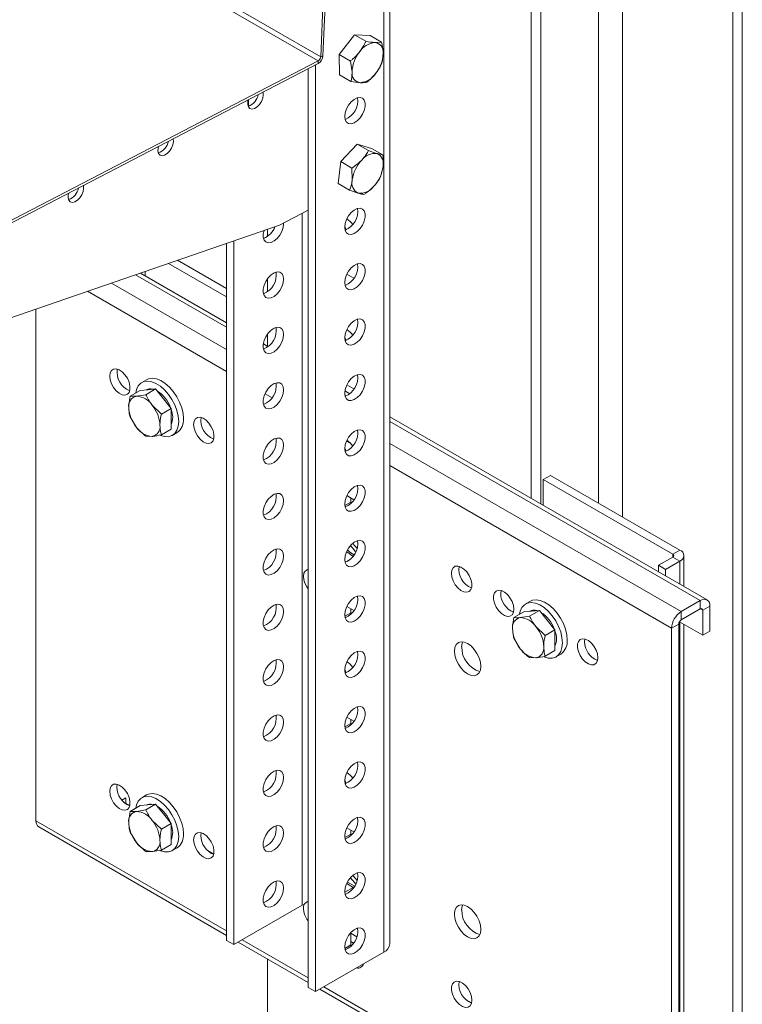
# Model space of a CAD drawing. Header units: millimetres. Extents: x -390 to 668, y -1907 to -77.
# Tile 3 of 8: x -146 to 67, y -1734 to -1443. Entities that reach past the tile are written whole.
import ezdxf

# ---------------------------------------------------------------- set-up
doc = ezdxf.new("R2010")
doc.units = ezdxf.units.MM

msp = doc.modelspace()

# ---------------------------------------------------------------- linework, layer by layer
at = {"color": 7, "linetype": 'Continuous', "lineweight": 15}
for p, q in [((64.1, -1137.45), (64.1, -1872.33)), ((66.93, -1135.81), (66.93, -1870.7)), ((-37.03, -1715.76), (-37.03, -1225.83)), ((-57.35, -1454.11), (-55.2, -1403.25)), ((-56.71, -1453.78), (-54.56, -1402.92)), ((4.7, -1405.8), (4.7, -1584.37)), ((7.53, -1407.43), (7.53, -1586)), ((-51.94, -1453.42), (-47.42, -1447.6)), ((-47.42, -1447.6), (-44.08, -1449.53)), ((-47.42, -1447.6), (-42.75, -1447.83)), ((-42.75, -1447.83), (-39.41, -1449.75)), ((-39.41, -1449.75), (-41.34, -1449.88)), ((-51.79, -1459.46), (-51.94, -1453.42)), ((-51.94, -1453.42), (-48.6, -1455.35)), ((-39.27, -1455.8), (-38.93, -1453.01)), ((-267.3, -1564.73), (-58.12, -1456.07)), ((-267.27, -1563.98), (-58.09, -1455.31)), ((-61.06, -1457.59), (-61.06, -1728.61)), ((-58.94, -1456.49), (-58.94, -1729.84)), ((-48.6, -1455.35), (-48.12, -1458.61)), ((-51.79, -1459.46), (-48.46, -1461.39)), ((-48.46, -1461.39), (-45.71, -1461.74)), ((-78.61, -1466.71), (-78.69, -1468.66)), ((-51.48, -1485), (-46.57, -1479.83)), ((-46.57, -1479.83), (-43.24, -1481.76)), ((-46.57, -1479.83), (-42.37, -1481.14)), ((-42.37, -1481.14), (-39.03, -1483.06)), ((-39.03, -1483.06), (-40.72, -1482.65)), ((-52.18, -1491.48), (-51.48, -1485)), ((-51.48, -1485), (-48.14, -1486.93)), ((-48.14, -1486.93), (-48.08, -1490.4)), ((-39.73, -1489.54), (-38.97, -1486.54)), ((-52.18, -1491.48), (-48.84, -1493.41)), ((-48.84, -1493.41), (-46.33, -1494.3)), ((-69.52, -1503.76), (-61.06, -1499.36)), ((-278.01, -1575.58), (-69.52, -1503.76)), ((-68.31, -1503.35), (-68.31, -1503.13)), ((-49.85, -1505.11), (-50.27, -1504.18)), ((-73.08, -1504.98), (-73.08, -1507.11)), ((-85.1, -1509.12), (-85.1, -1714.74)), ((-82.98, -1508.39), (-82.98, -1715.96)), ((-102.21, -1515.02), (-85.1, -1524.9)), ((-99.56, -1514.1), (-85.1, -1522.45)), ((-85.1, -1532.53), (-110.49, -1517.87)), ((-47.55, -1519.42), (-49.65, -1518.21)), ((-73.08, -1519.63), (-73.08, -1523.44)), ((-141.32, -1528.49), (-141.32, -1679.43)), ((-73.08, -1535.97), (-73.08, -1539.47)), ((-72.85, -1539.6), (-74.26, -1538.78)), ((-49.85, -1537.77), (-50.27, -1536.85)), ((-108.69, -1549.36), (-110.11, -1550.17)), ((-47.55, -1552.08), (-49.65, -1550.87)), ((-110.63, -1552.49), (-113.54, -1554.18)), ((-108.94, -1553.76), (-111.65, -1554.21)), ((-110.63, -1552.49), (-108.33, -1552.29)), ((-106.03, -1552.08), (-108.94, -1553.76)), ((-108.33, -1552.29), (-106.03, -1552.08)), ((-106.03, -1552.08), (-103.73, -1554.94)), ((-48.81, -1553.48), (-50.22, -1552.66)), ((-103.73, -1554.94), (-101.44, -1557.8)), ((-104.35, -1559.48), (-107.06, -1556.86)), ((-101.44, -1557.8), (-104.35, -1559.48)), ((-101.44, -1557.8), (-101.44, -1560.86)), ((-113.54, -1560.3), (-111.65, -1563.4)), ((-101.44, -1560.86), (-101.44, -1563.93)), ((56.55, -1614.3), (-37.03, -1560.28)), ((-101.44, -1563.93), (-104.35, -1565.61)), ((-101.11, -1565.76), (-99.69, -1564.94)), ((-108.94, -1566.02), (-107.06, -1566.05)), ((-49.85, -1570.43), (-50.27, -1569.51)), ((8.24, -1578.78), (10.36, -1577.56)), ((8.24, -1578.78), (8.24, -1586.41)), ((46.42, -1600.82), (8.24, -1578.78)), ((48.54, -1599.6), (10.36, -1577.56)), ((-47.55, -1584.75), (-49.65, -1583.54)), ((-48.51, -1584.19), (-48.51, -1585.42)), ((-48.51, -1585.42), (-48.49, -1585.85)), ((-49.14, -1602.71), (-49.64, -1603)), ((42.18, -1604.09), (46.42, -1601.64)), ((44.3, -1605.31), (48.54, -1602.86)), ((49.71, -1610.35), (49.71, -1601.23)), ((-61.06, -1605.19), (-61.65, -1605.53)), ((42.18, -1604.09), (44.3, -1605.31)), ((42.18, -1606), (42.18, -1604.09)), ((44.3, -1607.23), (44.3, -1605.31)), ((-4.31, -1612.36), (-4.21, -1611.52)), ((4.44, -1614.67), (3.03, -1615.48)), ((54.55, -1614.5), (48.9, -1617.76)), ((-47.55, -1617.41), (-49.65, -1616.2)), ((-48.51, -1616.85), (-48.51, -1618.08)), ((2.51, -1617.81), (4.81, -1617.6)), ((7.11, -1617.4), (4.19, -1619.08)), ((4.81, -1617.6), (7.11, -1617.4)), ((7.11, -1617.4), (9.4, -1620.25)), ((54.55, -1616.95), (48.9, -1620.21)), ((55.26, -1624.71), (55.26, -1617.36)), ((57.38, -1623.48), (57.38, -1616.13)), ((-48.51, -1618.08), (-48.49, -1618.51)), ((2.51, -1617.81), (-0.4, -1619.49)), ((4.19, -1619.08), (1.48, -1619.52)), ((9.4, -1620.25), (11.7, -1623.11)), ((8.79, -1624.79), (6.08, -1622.17)), ((11.7, -1623.11), (8.79, -1624.79)), ((11.7, -1623.11), (11.7, -1626.18)), ((46.07, -1622.66), (46.07, -1787.6)), ((48.19, -1621.44), (48.19, -1786.38)), ((55.26, -1624.71), (48.39, -1620.74)), ((49.71, -1769.3), (49.71, -1621.5)), ((57.38, -1623.48), (55.26, -1624.71)), ((-0.4, -1625.62), (1.48, -1628.71)), ((11.7, -1626.18), (11.7, -1629.24)), ((20.43, -1626.65), (20.54, -1625.8)), ((11.7, -1629.24), (8.79, -1630.92)), ((4.19, -1631.33), (6.08, -1631.37)), ((12.03, -1631.07), (13.44, -1630.26)), ((-49.85, -1635.76), (-50.27, -1634.83)), ((-47.55, -1650.07), (-49.65, -1648.86)), ((-48.51, -1649.52), (-48.51, -1650.74)), ((-48.51, -1650.74), (-48.49, -1651.18)), ((-117.45, -1669.53), (-117.35, -1668.69)), ((-49.85, -1668.42), (-50.27, -1667.49)), ((-115.97, -1673.37), (-114.8, -1672.69)), ((-114.8, -1672.69), (-114.8, -1674.33)), ((-108.69, -1671.84), (-110.11, -1672.65)), ((-113.65, -1674.99), (-115.46, -1673.95)), ((-110.63, -1674.97), (-113.54, -1676.66)), ((-110.63, -1674.97), (-108.33, -1674.77)), ((-106.03, -1674.56), (-108.94, -1676.25)), ((-108.33, -1674.77), (-106.03, -1674.56)), ((-106.03, -1674.56), (-103.73, -1677.42)), ((-108.94, -1676.25), (-111.65, -1676.69)), ((-103.73, -1677.42), (-101.44, -1680.28)), ((-140.49, -1681.26), (-85.1, -1713.24)), ((-104.35, -1681.96), (-107.06, -1679.34)), ((-101.44, -1680.28), (-104.35, -1681.96)), ((-101.44, -1680.28), (-101.44, -1683.35)), ((-47.55, -1682.73), (-49.65, -1681.52)), ((-113.54, -1682.78), (-111.65, -1685.88)), ((-101.44, -1683.35), (-101.44, -1686.41)), ((-92.7, -1683.81), (-92.6, -1682.97)), ((-48.51, -1682.18), (-48.51, -1683.4)), ((-48.51, -1683.4), (-48.49, -1683.84)), ((-101.44, -1686.41), (-104.35, -1688.09)), ((-108.94, -1688.5), (-107.06, -1688.53)), ((-101.11, -1688.24), (-99.69, -1687.43)), ((-88.9, -1689.28), (-90.71, -1688.23)), ((-47.83, -1699.13), (-50.27, -1700.54)), ((-62.83, -1704.33), (-82.98, -1715.96)), ((-61.06, -1703.18), (-61.65, -1703.51)), ((-48.51, -1712.49), (-48.51, -1716.06)), ((-46.68, -1713.65), (-48.51, -1712.6)), ((-46.45, -1711.33), (-46.68, -1711.2)), ((-82.98, -1715.96), (-85.1, -1714.74)), ((-81.68, -1715.21), (-61.06, -1727.11)), ((-47.65, -1715.54), (-48.51, -1715.04)), ((-48.51, -1716.06), (-48.49, -1716.5)), ((-58.94, -1729.84), (-38.79, -1718.21)), ((-73.08, -1720.17), (-73.08, -1861.72)), ((-58.94, -1729.84), (-61.06, -1728.61)), ((-57.64, -1729.09), (46.9, -1789.44)), ((-12.88, -1733.16), (-14.7, -1732.12))]:
    msp.add_line(p, q, dxfattribs=at)
at = {"color": 7, "linetype": 'Continuous', "lineweight": 0}
for p, q in [((-38.79, -1228.28), (-38.79, -1718.21)), ((-146.48, -1404.29), (-58.09, -1455.31)), ((-145.74, -1403.09), (-57.35, -1454.11)), ((24.5, -1585.72), (24.5, -1417.23)), ((31.57, -1421.31), (31.57, -1589.8)), ((-57.35, -1454.11), (-56.71, -1453.78)), ((-58.12, -1456.07), (-58.09, -1455.31)), ((-62.83, -1500.28), (-62.83, -1704.33)), ((-85.1, -1533.88), (-111.96, -1518.38)), ((-109.14, -1518.65), (-109.14, -1517.41)), ((-85.1, -1540.41), (-119.04, -1520.82)), ((-85.1, -1546.94), (-126.13, -1523.26)), ((-74.03, -1540.27), (-74.26, -1540.14)), ((-71.69, -1554.68), (-73.76, -1553.49)), ((-49.99, -1554.15), (-50.22, -1554.02)), ((54.55, -1614.5), (-37.03, -1561.63)), ((-48.73, -1567.94), (-49.72, -1567.37)), ((48.9, -1617.76), (-37.03, -1568.16)), ((46.07, -1622.66), (-37.03, -1574.69)), ((-48.51, -1585.42), (-50.26, -1586.43)), ((-47.87, -1601.44), (-49.7, -1600.1)), ((46.42, -1600.82), (48.54, -1599.6)), ((46.42, -1600.82), (46.42, -1601.64)), ((48.54, -1602.86), (46.42, -1601.64)), ((48.54, -1602.86), (48.54, -1609.68)), ((54.55, -1616.95), (54.55, -1614.5)), ((55.26, -1617.36), (54.55, -1616.95)), ((57.38, -1616.13), (55.26, -1617.36)), ((-48.51, -1618.08), (-50.26, -1619.09)), ((48.9, -1617.76), (48.9, -1620.21)), ((48.19, -1621.44), (46.07, -1622.66)), ((48.54, -1620.83), (48.54, -1768.62)), ((-48.51, -1650.74), (-50.26, -1651.75)), ((-85.1, -1711.88), (-141.32, -1679.43)), ((-48.51, -1683.4), (-50.26, -1684.41)), ((-47.83, -1699.13), (-49.66, -1697.98)), ((-49.44, -1697.51), (-47.31, -1698.78)), ((-61.06, -1725.76), (-80.51, -1714.53)), ((-48.51, -1716.06), (-50.26, -1717.07)), ((46.07, -1787.6), (-56.47, -1728.41))]:
    msp.add_line(p, q, dxfattribs=at)
at = {"color": 7, "linetype": 'Continuous', "lineweight": 15, "flags": 128}
for points in [[(-78.71, -1466.76), (-78.83, -1467.27), (-78.87, -1468.17), (-78.66, -1468.89), (-78.22, -1469.35), (-77.61, -1469.51), (-76.89, -1469.35), (-76.13, -1468.89), (-75.42, -1468.17), (-74.84, -1467.27), (-74.45, -1466.3), (-74.29, -1465.35), (-74.29, -1465.35)], [(-74.29, -1465.35), (-74.37, -1464.54), (-74.38, -1464.51)], [(-50.28, -1471.71), (-50.14, -1470.61), (-49.75, -1469.45), (-49.15, -1468.34), (-48.37, -1467.38), (-47.5, -1466.65), (-46.6, -1466.21), (-45.77, -1466.1), (-45.07, -1466.34), (-44.56, -1466.91), (-44.3, -1467.74), (-44.3, -1468.78), (-44.56, -1469.92), (-45.07, -1471.06), (-45.77, -1472.11), (-46.6, -1472.97), (-47.5, -1473.57), (-48.37, -1473.84), (-49.15, -1473.77), (-49.75, -1473.36), (-50.14, -1472.66), (-50.28, -1471.71)], [(-100.77, -1479.11), (-100.86, -1478.29), (-100.86, -1478.27)], [(-105.19, -1480.52), (-105.31, -1481.03), (-105.35, -1481.93), (-105.14, -1482.64), (-104.7, -1483.11), (-104.09, -1483.27), (-103.37, -1483.11), (-102.61, -1482.64), (-101.91, -1481.92), (-101.32, -1481.03), (-100.93, -1480.06), (-100.77, -1479.11), (-100.77, -1479.11)], [(-127.25, -1492.87), (-127.34, -1492.05), (-127.35, -1492.03)], [(-131.67, -1494.28), (-131.79, -1494.79), (-131.83, -1495.68), (-131.62, -1496.4), (-131.19, -1496.87), (-130.58, -1497.03), (-129.85, -1496.87), (-129.1, -1496.4), (-128.39, -1495.68), (-127.81, -1494.79), (-127.42, -1493.81), (-127.25, -1492.87), (-127.25, -1492.87)], [(-50.28, -1504.37), (-50.14, -1503.27), (-49.75, -1502.12), (-49.15, -1501.01), (-48.37, -1500.04), (-47.5, -1499.31), (-46.6, -1498.87), (-45.77, -1498.77), (-45.07, -1499.01), (-44.56, -1499.57), (-44.3, -1500.41), (-44.3, -1501.44), (-44.56, -1502.58), (-45.07, -1503.73), (-45.77, -1504.78), (-46.6, -1505.64), (-47.5, -1506.23), (-48.37, -1506.5), (-49.15, -1506.43), (-49.75, -1506.03), (-50.14, -1505.32), (-50.28, -1504.37)], [(-74.08, -1505.33), (-74.28, -1506.29), (-74.28, -1507.32), (-74.02, -1508.16), (-73.52, -1508.72), (-72.82, -1508.96), (-71.98, -1508.86), (-71.09, -1508.42), (-70.22, -1507.69), (-69.44, -1506.72), (-68.83, -1505.61), (-68.44, -1504.45), (-68.31, -1503.35), (-68.31, -1503.35)], [(-50.28, -1520.7), (-50.14, -1519.6), (-49.75, -1518.45), (-49.15, -1517.34), (-48.37, -1516.37), (-47.5, -1515.64), (-46.6, -1515.2), (-45.77, -1515.1), (-45.07, -1515.34), (-44.56, -1515.9), (-44.3, -1516.74), (-44.3, -1517.77), (-44.56, -1518.91), (-45.07, -1520.06), (-45.77, -1521.11), (-46.6, -1521.97), (-47.5, -1522.56), (-48.37, -1522.83), (-49.15, -1522.76), (-49.75, -1522.36), (-50.14, -1521.65), (-50.28, -1520.7)], [(-68.31, -1519.69), (-68.44, -1518.74), (-68.83, -1518.03), (-69.44, -1517.63), (-70.22, -1517.56), (-71.09, -1517.83), (-71.98, -1518.42), (-72.82, -1519.28), (-73.52, -1520.33), (-74.02, -1521.48), (-74.28, -1522.62), (-74.28, -1523.65), (-74.02, -1524.49), (-73.52, -1525.05), (-72.82, -1525.29), (-71.98, -1525.19), (-71.09, -1524.75), (-70.22, -1524.02), (-69.44, -1523.05), (-68.83, -1521.94), (-68.44, -1520.79), (-68.31, -1519.69)], [(-50.28, -1537.03), (-50.14, -1535.93), (-49.75, -1534.78), (-49.15, -1533.67), (-48.37, -1532.7), (-47.5, -1531.97), (-46.6, -1531.53), (-45.77, -1531.43), (-45.07, -1531.67), (-44.56, -1532.23), (-44.3, -1533.07), (-44.3, -1534.1), (-44.56, -1535.24), (-45.07, -1536.39), (-45.77, -1537.44), (-46.6, -1538.3), (-47.5, -1538.89), (-48.37, -1539.16), (-49.15, -1539.09), (-49.75, -1538.69), (-50.14, -1537.98), (-50.28, -1537.03)], [(-68.31, -1536.02), (-68.44, -1535.07), (-68.83, -1534.36), (-69.44, -1533.96), (-70.22, -1533.89), (-71.09, -1534.16), (-71.98, -1534.75), (-72.82, -1535.61), (-73.52, -1536.66), (-74.02, -1537.81), (-74.28, -1538.95), (-74.28, -1539.98), (-74.02, -1540.82), (-73.52, -1541.38), (-72.82, -1541.62), (-71.98, -1541.52), (-71.09, -1541.08), (-70.22, -1540.35), (-69.44, -1539.38), (-68.83, -1538.27), (-68.44, -1537.12), (-68.31, -1536.02)], [(-119.57, -1548.27), (-119.44, -1547.33), (-119.05, -1546.62), (-118.44, -1546.21), (-117.67, -1546.14), (-116.79, -1546.42), (-115.9, -1547.01), (-115.07, -1547.87), (-114.36, -1548.92), (-113.86, -1550.06), (-113.6, -1551.2), (-113.6, -1552.24), (-113.86, -1553.07), (-114.36, -1553.64), (-115.07, -1553.88), (-115.9, -1553.78), (-116.79, -1553.34), (-117.67, -1552.6), (-118.44, -1551.64), (-119.05, -1550.53), (-119.44, -1549.37), (-119.57, -1548.27)], [(-50.28, -1553.37), (-50.14, -1552.27), (-49.75, -1551.11), (-49.15, -1550), (-48.37, -1549.03), (-47.5, -1548.3), (-46.6, -1547.86), (-45.77, -1547.76), (-45.07, -1548), (-44.56, -1548.56), (-44.3, -1549.4), (-44.3, -1550.43), (-44.56, -1551.57), (-45.07, -1552.72), (-45.77, -1553.77), (-46.6, -1554.63), (-47.5, -1555.22), (-48.37, -1555.49), (-49.15, -1555.43), (-49.75, -1555.02), (-50.14, -1554.31), (-50.28, -1553.37)], [(-99.24, -1561.64), (-99.37, -1560.09), (-99.76, -1558.44), (-100.38, -1556.78), (-101.22, -1555.17), (-102.24, -1553.67), (-103.4, -1552.35), (-104.64, -1551.26), (-105.93, -1550.44), (-107.2, -1549.93), (-108.41, -1549.75), (-109.5, -1549.91), (-110.44, -1550.39), (-111.17, -1551.19), (-111.68, -1552.26), (-111.9, -1553.23)], [(-97.83, -1560.82), (-97.96, -1559.27), (-98.35, -1557.63), (-98.97, -1555.97), (-99.81, -1554.35), (-100.83, -1552.86), (-101.98, -1551.53), (-103.23, -1550.44), (-104.52, -1549.62), (-105.79, -1549.11), (-107, -1548.93), (-108.09, -1549.09), (-108.69, -1549.36)], [(-68.31, -1552.35), (-68.44, -1551.4), (-68.83, -1550.69), (-69.44, -1550.29), (-70.22, -1550.22), (-71.09, -1550.49), (-71.98, -1551.09), (-72.82, -1551.94), (-73.52, -1552.99), (-74.02, -1554.14), (-74.28, -1555.28), (-74.28, -1556.31), (-74.02, -1557.15), (-73.52, -1557.71), (-72.82, -1557.96), (-71.98, -1557.85), (-71.09, -1557.41), (-70.22, -1556.68), (-69.44, -1555.71), (-68.83, -1554.6), (-68.44, -1553.45), (-68.31, -1552.35)], [(-104.62, -1565.79), (-103.4, -1566.13), (-102.24, -1566.15), (-101.22, -1565.82), (-100.38, -1565.18), (-99.76, -1564.24), (-99.37, -1563.04), (-99.24, -1561.64)], [(-94.82, -1562.56), (-94.69, -1561.61), (-94.3, -1560.91), (-93.69, -1560.5), (-92.92, -1560.43), (-92.04, -1560.7), (-91.15, -1561.3), (-90.32, -1562.16), (-89.62, -1563.2), (-89.11, -1564.35), (-88.85, -1565.49), (-88.85, -1566.53), (-89.11, -1567.36), (-89.62, -1567.93), (-90.32, -1568.17), (-91.15, -1568.06), (-92.04, -1567.62), (-92.92, -1566.89), (-93.69, -1565.92), (-94.3, -1564.81), (-94.69, -1563.66), (-94.82, -1562.56)], [(-50.28, -1569.7), (-50.14, -1568.6), (-49.75, -1567.44), (-49.15, -1566.33), (-48.37, -1565.36), (-47.5, -1564.63), (-46.6, -1564.19), (-45.77, -1564.09), (-45.07, -1564.33), (-44.56, -1564.89), (-44.3, -1565.73), (-44.3, -1566.76), (-44.56, -1567.9), (-45.07, -1569.05), (-45.77, -1570.1), (-46.6, -1570.96), (-47.5, -1571.55), (-48.37, -1571.83), (-49.15, -1571.76), (-49.75, -1571.35), (-50.14, -1570.64), (-50.28, -1569.7)], [(-68.31, -1568.68), (-68.44, -1567.73), (-68.83, -1567.02), (-69.44, -1566.62), (-70.22, -1566.55), (-71.09, -1566.82), (-71.98, -1567.42), (-72.82, -1568.28), (-73.52, -1569.32), (-74.02, -1570.47), (-74.28, -1571.61), (-74.28, -1572.65), (-74.02, -1573.48), (-73.52, -1574.05), (-72.82, -1574.29), (-71.98, -1574.18), (-71.09, -1573.74), (-70.22, -1573.01), (-69.44, -1572.04), (-68.83, -1570.93), (-68.44, -1569.78), (-68.31, -1568.68)], [(-50.28, -1586.03), (-50.14, -1584.93), (-49.75, -1583.77), (-49.15, -1582.66), (-48.37, -1581.7), (-47.5, -1580.96), (-46.6, -1580.52), (-45.77, -1580.42), (-45.07, -1580.66), (-44.56, -1581.22), (-44.3, -1582.06), (-44.3, -1583.09), (-44.56, -1584.23), (-45.07, -1585.38), (-45.77, -1586.43), (-46.6, -1587.29), (-47.5, -1587.88), (-48.37, -1588.16), (-49.15, -1588.09), (-49.75, -1587.68), (-50.14, -1586.97), (-50.28, -1586.03)], [(-68.31, -1585.01), (-68.44, -1584.06), (-68.83, -1583.36), (-69.44, -1582.95), (-70.22, -1582.88), (-71.09, -1583.15), (-71.98, -1583.75), (-72.82, -1584.61), (-73.52, -1585.66), (-74.02, -1586.8), (-74.28, -1587.94), (-74.28, -1588.98), (-74.02, -1589.81), (-73.52, -1590.38), (-72.82, -1590.62), (-71.98, -1590.51), (-71.09, -1590.07), (-70.22, -1589.34), (-69.44, -1588.38), (-68.83, -1587.27), (-68.44, -1586.11), (-68.31, -1585.01)], [(-50.28, -1602.36), (-50.14, -1601.26), (-49.75, -1600.1), (-49.15, -1598.99), (-48.37, -1598.03), (-47.5, -1597.29), (-46.6, -1596.85), (-45.77, -1596.75), (-45.07, -1596.99), (-44.56, -1597.55), (-44.3, -1598.39), (-44.3, -1599.42), (-44.56, -1600.57), (-45.07, -1601.71), (-45.77, -1602.76), (-46.6, -1603.62), (-47.5, -1604.21), (-48.37, -1604.49), (-49.15, -1604.42), (-49.75, -1604.01), (-50.14, -1603.3), (-50.28, -1602.36)], [(-68.31, -1601.34), (-68.44, -1600.39), (-68.83, -1599.69), (-69.44, -1599.28), (-70.22, -1599.21), (-71.09, -1599.48), (-71.98, -1600.08), (-72.82, -1600.94), (-73.52, -1601.99), (-74.02, -1603.13), (-74.28, -1604.27), (-74.28, -1605.31), (-74.02, -1606.14), (-73.52, -1606.71), (-72.82, -1606.95), (-71.98, -1606.84), (-71.09, -1606.41), (-70.22, -1605.67), (-69.44, -1604.71), (-68.83, -1603.6), (-68.44, -1602.44), (-68.31, -1601.34)], [(-62.36, -1608.35), (-62.47, -1607.32), (-62.34, -1606.44), (-61.96, -1605.78), (-61.38, -1605.41), (-61.06, -1605.35)], [(-18.81, -1606.44), (-18.68, -1607.54), (-18.29, -1608.7), (-17.68, -1609.81), (-16.9, -1610.77), (-16.03, -1611.51), (-15.14, -1611.94), (-14.3, -1612.05), (-13.6, -1611.81), (-13.1, -1611.24), (-12.83, -1610.41), (-12.83, -1609.37), (-13.1, -1608.23), (-13.6, -1607.09), (-14.3, -1606.04), (-15.14, -1605.18), (-16.03, -1604.59), (-16.9, -1604.31), (-17.68, -1604.38), (-18.29, -1604.79), (-18.68, -1605.49), (-18.81, -1606.44)], [(-0.43, -1617.05), (-0.56, -1615.95), (-0.95, -1614.8), (-1.56, -1613.69), (-2.33, -1612.72), (-3.21, -1611.99), (-4.1, -1611.55), (-4.93, -1611.45), (-5.63, -1611.69), (-6.14, -1612.25), (-6.4, -1613.09), (-6.4, -1614.12), (-6.14, -1615.26), (-5.63, -1616.41), (-4.93, -1617.46), (-4.1, -1618.32), (-3.21, -1618.91), (-2.33, -1619.18), (-1.56, -1619.11), (-0.95, -1618.71), (-0.56, -1618), (-0.43, -1617.05)], [(-50.28, -1618.69), (-50.14, -1617.59), (-49.75, -1616.43), (-49.15, -1615.32), (-48.37, -1614.36), (-47.5, -1613.62), (-46.6, -1613.18), (-45.77, -1613.08), (-45.07, -1613.32), (-44.56, -1613.88), (-44.3, -1614.72), (-44.3, -1615.76), (-44.56, -1616.9), (-45.07, -1618.04), (-45.77, -1619.09), (-46.6, -1619.95), (-47.5, -1620.54), (-48.37, -1620.82), (-49.15, -1620.75), (-49.75, -1620.34), (-50.14, -1619.63), (-50.28, -1618.69)], [(15.31, -1626.14), (15.18, -1624.58), (14.79, -1622.94), (14.17, -1621.28), (13.33, -1619.67), (12.31, -1618.17), (11.15, -1616.85), (9.91, -1615.75), (8.62, -1614.94), (7.35, -1614.43), (6.14, -1614.25), (5.05, -1614.4), (4.44, -1614.67)], [(-68.31, -1617.67), (-68.44, -1616.72), (-68.83, -1616.02), (-69.44, -1615.61), (-70.22, -1615.54), (-71.09, -1615.82), (-71.98, -1616.41), (-72.82, -1617.27), (-73.52, -1618.32), (-74.02, -1619.46), (-74.28, -1620.6), (-74.28, -1621.64), (-74.02, -1622.47), (-73.52, -1623.04), (-72.82, -1623.28), (-71.98, -1623.17), (-71.09, -1622.74), (-70.22, -1622), (-69.44, -1621.04), (-68.83, -1619.93), (-68.44, -1618.77), (-68.31, -1617.67)], [(13.89, -1626.95), (13.76, -1625.4), (13.38, -1623.76), (12.75, -1622.1), (11.91, -1620.48), (10.9, -1618.99), (9.74, -1617.66), (8.49, -1616.57), (7.21, -1615.75), (5.93, -1615.24), (4.73, -1615.06), (3.63, -1615.22), (2.7, -1615.7), (1.97, -1616.5), (1.46, -1617.57), (1.24, -1618.54)], [(24.32, -1631.34), (24.19, -1630.24), (23.8, -1629.08), (23.19, -1627.97), (22.42, -1627.01), (21.54, -1626.28), (20.65, -1625.84), (19.82, -1625.73), (19.11, -1625.97), (18.61, -1626.54), (18.35, -1627.37), (18.35, -1628.41), (18.61, -1629.55), (19.11, -1630.69), (19.82, -1631.74), (20.65, -1632.6), (21.54, -1633.2), (22.42, -1633.47), (23.19, -1633.4), (23.8, -1632.99), (24.19, -1632.29), (24.32, -1631.34)], [(-10.15, -1633.9), (-10.28, -1632.66), (-10.67, -1631.35), (-11.29, -1630.06), (-12.09, -1628.88), (-13.03, -1627.89), (-14.04, -1627.16), (-15.04, -1626.73), (-15.98, -1626.64), (-16.79, -1626.89), (-17.41, -1627.46), (-17.79, -1628.32), (-17.93, -1629.41), (-17.79, -1630.64), (-17.41, -1631.95), (-16.79, -1633.24), (-15.98, -1634.42), (-15.04, -1635.41), (-14.04, -1636.14), (-13.03, -1636.57), (-12.09, -1636.66), (-11.29, -1636.41), (-10.67, -1635.84), (-10.28, -1634.98), (-10.15, -1633.9)], [(-15.51, -1626.64), (-15.67, -1627.1), (-15.81, -1628.18)], [(8.51, -1631.11), (9.74, -1631.45), (10.9, -1631.46), (11.91, -1631.14), (12.75, -1630.49), (13.38, -1629.55), (13.76, -1628.36), (13.89, -1626.95)], [(-68.31, -1634), (-68.44, -1633.06), (-68.83, -1632.35), (-69.44, -1631.94), (-70.22, -1631.87), (-71.09, -1632.15), (-71.98, -1632.74), (-72.82, -1633.6), (-73.52, -1634.65), (-74.02, -1635.79), (-74.28, -1636.93), (-74.28, -1637.97), (-74.02, -1638.81), (-73.52, -1639.37), (-72.82, -1639.61), (-71.98, -1639.51), (-71.09, -1639.07), (-70.22, -1638.33), (-69.44, -1637.37), (-68.83, -1636.26), (-68.44, -1635.1), (-68.31, -1634)], [(-50.28, -1635.02), (-50.14, -1633.92), (-49.75, -1632.76), (-49.15, -1631.65), (-48.37, -1630.69), (-47.5, -1629.95), (-46.6, -1629.52), (-45.77, -1629.41), (-45.07, -1629.65), (-44.56, -1630.22), (-44.3, -1631.05), (-44.3, -1632.09), (-44.56, -1633.23), (-45.07, -1634.37), (-45.77, -1635.42), (-46.6, -1636.28), (-47.5, -1636.87), (-48.37, -1637.15), (-49.15, -1637.08), (-49.75, -1636.67), (-50.14, -1635.97), (-50.28, -1635.02)], [(-50.28, -1651.35), (-50.14, -1650.25), (-49.75, -1649.09), (-49.15, -1647.98), (-48.37, -1647.02), (-47.5, -1646.28), (-46.6, -1645.85), (-45.77, -1645.74), (-45.07, -1645.98), (-44.56, -1646.55), (-44.3, -1647.38), (-44.3, -1648.42), (-44.56, -1649.56), (-45.07, -1650.7), (-45.77, -1651.75), (-46.6, -1652.61), (-47.5, -1653.21), (-48.37, -1653.48), (-49.15, -1653.41), (-49.75, -1653), (-50.14, -1652.3), (-50.28, -1651.35)], [(-68.31, -1650.33), (-68.44, -1649.39), (-68.83, -1648.68), (-69.44, -1648.27), (-70.22, -1648.2), (-71.09, -1648.48), (-71.98, -1649.07), (-72.82, -1649.93), (-73.52, -1650.98), (-74.02, -1652.12), (-74.28, -1653.27), (-74.28, -1654.3), (-74.02, -1655.14), (-73.52, -1655.7), (-72.82, -1655.94), (-71.98, -1655.84), (-71.09, -1655.4), (-70.22, -1654.66), (-69.44, -1653.7), (-68.83, -1652.59), (-68.44, -1651.43), (-68.31, -1650.33)], [(-50.28, -1667.68), (-50.14, -1666.58), (-49.75, -1665.42), (-49.15, -1664.31), (-48.37, -1663.35), (-47.5, -1662.62), (-46.6, -1662.18), (-45.77, -1662.07), (-45.07, -1662.31), (-44.56, -1662.88), (-44.3, -1663.71), (-44.3, -1664.75), (-44.56, -1665.89), (-45.07, -1667.03), (-45.77, -1668.08), (-46.6, -1668.94), (-47.5, -1669.54), (-48.37, -1669.81), (-49.15, -1669.74), (-49.75, -1669.33), (-50.14, -1668.63), (-50.28, -1667.68)], [(-68.31, -1666.66), (-68.44, -1665.72), (-68.83, -1665.01), (-69.44, -1664.6), (-70.22, -1664.53), (-71.09, -1664.81), (-71.98, -1665.4), (-72.82, -1666.26), (-73.52, -1667.31), (-74.02, -1668.46), (-74.28, -1669.6), (-74.28, -1670.63), (-74.02, -1671.47), (-73.52, -1672.03), (-72.82, -1672.27), (-71.98, -1672.17), (-71.09, -1671.73), (-70.22, -1670.99), (-69.44, -1670.03), (-68.83, -1668.92), (-68.44, -1667.76), (-68.31, -1666.66)], [(-119.57, -1670.75), (-119.44, -1671.85), (-119.05, -1673.01), (-118.44, -1674.12), (-117.67, -1675.08), (-116.79, -1675.82), (-115.9, -1676.26), (-115.07, -1676.36), (-114.36, -1676.12), (-113.86, -1675.56), (-113.6, -1674.72), (-113.6, -1673.69), (-113.86, -1672.54), (-114.36, -1671.4), (-115.07, -1670.35), (-115.9, -1669.49), (-116.79, -1668.9), (-117.67, -1668.62), (-118.44, -1668.69), (-119.05, -1669.1), (-119.44, -1669.81), (-119.57, -1670.75)], [(-99.24, -1684.12), (-99.37, -1682.57), (-99.76, -1680.93), (-100.38, -1679.26), (-101.22, -1677.65), (-102.24, -1676.15), (-103.4, -1674.83), (-104.64, -1673.74), (-105.93, -1672.92), (-107.2, -1672.41), (-108.41, -1672.23), (-109.5, -1672.39), (-110.44, -1672.87), (-111.17, -1673.67), (-111.68, -1674.74), (-111.9, -1675.71)], [(-97.83, -1683.3), (-97.96, -1681.75), (-98.35, -1680.11), (-98.97, -1678.45), (-99.81, -1676.84), (-100.83, -1675.34), (-101.98, -1674.02), (-103.23, -1672.92), (-104.52, -1672.11), (-105.79, -1671.6), (-107, -1671.42), (-108.09, -1671.57), (-108.69, -1671.84)], [(-50.28, -1684.01), (-50.14, -1682.91), (-49.75, -1681.76), (-49.15, -1680.65), (-48.37, -1679.68), (-47.5, -1678.95), (-46.6, -1678.51), (-45.77, -1678.4), (-45.07, -1678.64), (-44.56, -1679.21), (-44.3, -1680.04), (-44.3, -1681.08), (-44.56, -1682.22), (-45.07, -1683.37), (-45.77, -1684.41), (-46.6, -1685.27), (-47.5, -1685.87), (-48.37, -1686.14), (-49.15, -1686.07), (-49.75, -1685.67), (-50.14, -1684.96), (-50.28, -1684.01)], [(-141.32, -1679.43), (-141.26, -1680.04), (-141.1, -1680.56), (-140.84, -1680.97), (-140.49, -1681.26), (-140.49, -1681.26)], [(-68.31, -1682.99), (-68.44, -1682.05), (-68.83, -1681.34), (-69.44, -1680.93), (-70.22, -1680.86), (-71.09, -1681.14), (-71.98, -1681.73), (-72.82, -1682.59), (-73.52, -1683.64), (-74.02, -1684.79), (-74.28, -1685.93), (-74.28, -1686.96), (-74.02, -1687.8), (-73.52, -1688.36), (-72.82, -1688.6), (-71.98, -1688.5), (-71.09, -1688.06), (-70.22, -1687.33), (-69.44, -1686.36), (-68.83, -1685.25), (-68.44, -1684.09), (-68.31, -1682.99)], [(-104.62, -1688.28), (-103.4, -1688.61), (-102.24, -1688.63), (-101.22, -1688.3), (-100.38, -1687.66), (-99.76, -1686.72), (-99.37, -1685.53), (-99.24, -1684.12)], [(-94.82, -1685.04), (-94.69, -1686.14), (-94.3, -1687.3), (-93.69, -1688.41), (-92.92, -1689.37), (-92.04, -1690.11), (-91.15, -1690.54), (-90.32, -1690.65), (-89.62, -1690.41), (-89.11, -1689.84), (-88.85, -1689.01), (-88.85, -1687.97), (-89.11, -1686.83), (-89.62, -1685.69), (-90.32, -1684.64), (-91.15, -1683.78), (-92.04, -1683.18), (-92.92, -1682.91), (-93.69, -1682.98), (-94.3, -1683.39), (-94.69, -1684.09), (-94.82, -1685.04)], [(-50.28, -1700.34), (-50.14, -1699.24), (-49.75, -1698.09), (-49.15, -1696.98), (-48.37, -1696.01), (-47.5, -1695.28), (-46.6, -1694.84), (-45.77, -1694.73), (-45.07, -1694.98), (-44.56, -1695.54), (-44.3, -1696.37), (-44.3, -1697.41), (-44.56, -1698.55), (-45.07, -1699.7), (-45.77, -1700.75), (-46.6, -1701.6), (-47.5, -1702.2), (-48.37, -1702.47), (-49.15, -1702.4), (-49.75, -1702), (-50.14, -1701.29), (-50.28, -1700.34)], [(-68.31, -1699.32), (-68.44, -1698.38), (-68.83, -1697.67), (-69.44, -1697.26), (-70.22, -1697.2), (-71.09, -1697.47), (-71.98, -1698.06), (-72.82, -1698.92), (-73.52, -1699.97), (-74.02, -1701.12), (-74.28, -1702.26), (-74.28, -1703.29), (-74.02, -1704.13), (-73.52, -1704.69), (-72.82, -1704.93), (-71.98, -1704.83), (-71.09, -1704.39), (-70.22, -1703.66), (-69.44, -1702.69), (-68.83, -1701.58), (-68.44, -1700.42), (-68.31, -1699.32)], [(-62.16, -1704.04), (-62.37, -1704.11), (-62.83, -1704.33)], [(-62.27, -1706.67), (-62.46, -1705.62), (-62.41, -1704.68), (-62.1, -1703.94), (-61.58, -1703.48), (-61.06, -1703.33)], [(-10.15, -1711.47), (-10.28, -1710.23), (-10.67, -1708.92), (-11.29, -1707.63), (-12.09, -1706.46), (-13.03, -1705.47), (-14.04, -1704.73), (-15.04, -1704.3), (-15.98, -1704.21), (-16.79, -1704.46), (-17.41, -1705.03), (-17.79, -1705.89), (-17.93, -1706.98), (-17.79, -1708.22), (-17.41, -1709.52), (-16.79, -1710.81), (-15.98, -1711.99), (-15.04, -1712.98), (-14.04, -1713.71), (-13.03, -1714.14), (-12.09, -1714.23), (-11.29, -1713.99), (-10.67, -1713.41), (-10.28, -1712.55), (-10.15, -1711.47)], [(-15.51, -1704.21), (-15.67, -1704.67), (-15.81, -1705.75)], [(-50.28, -1716.67), (-50.14, -1715.57), (-49.75, -1714.42), (-49.15, -1713.31), (-48.37, -1712.34), (-47.5, -1711.61), (-46.6, -1711.17), (-45.77, -1711.07), (-45.07, -1711.31), (-44.56, -1711.87), (-44.3, -1712.71), (-44.3, -1713.74), (-44.56, -1714.88), (-45.07, -1716.03), (-45.77, -1717.08), (-46.6, -1717.94), (-47.5, -1718.53), (-48.37, -1718.8), (-49.15, -1718.73), (-49.75, -1718.33), (-50.14, -1717.62), (-50.28, -1716.67)], [(-12.8, -1732.39), (-12.93, -1731.29), (-13.32, -1730.13), (-13.93, -1729.02), (-14.71, -1728.06), (-15.58, -1727.33), (-16.47, -1726.89), (-17.31, -1726.78), (-18.01, -1727.02), (-18.51, -1727.59), (-18.78, -1728.42), (-18.78, -1729.46), (-18.51, -1730.6), (-18.01, -1731.75), (-17.31, -1732.79), (-16.47, -1733.65), (-15.58, -1734.25), (-14.71, -1734.52), (-13.93, -1734.45), (-13.32, -1734.04), (-12.93, -1733.34), (-12.8, -1732.39)]]:
    msp.add_lwpolyline(points, dxfattribs=at)
at = {"color": 7, "linetype": 'Continuous', "lineweight": 0, "flags": 128}
msp.add_lwpolyline([(-47.03, -1600.19), (-47.99, -1598.98), (-48.63, -1598.31)], dxfattribs=at)
at = {"color": 7, "linetype": 'Continuous', "lineweight": 15}
for centre, radius, start, end in [((-40.75, -1456.01), 6.16, 95.4632, 147.2164), ((-41.69, -1452.64), 2.78, 352.3387, 82.719), ((-59.62, -1453.57), 2.91, 300.9025, 355.786), ((-58.88, -1454), 1.53, 300.9019, 355.7856), ((-38.29, -1458.86), 9.83, 140.9922, 178.5049), ((-48.76, -1452.75), 9.83, 320.9921, 358.505), ((-45.36, -1458.98), 2.78, 172.3394, 262.718), ((-46.3, -1455.6), 6.16, 275.4641, 327.216), ((-80.18, -1464.46), 4.45, 288.6957, 349.7434), ((-52.33, -1467.06), 5.91, 291.4242, 8.5812), ((-106.66, -1478.22), 4.45, 288.6955, 349.7437), ((-41.35, -1487.5), 4.89, 82.6057, 143.3673), ((-42.19, -1485.65), 3.34, 344.5512, 63.9918), ((-37.68, -1491.82), 10.5, 136.3863, 172.2472), ((-49.37, -1485.12), 10.5, 316.386, 352.2473), ((-133.14, -1491.97), 4.45, 288.6961, 349.7434), ((-44.86, -1491.29), 3.34, 164.5519, 243.9909), ((-45.7, -1489.44), 4.89, 262.6059, 323.3676), ((-52.33, -1499.72), 5.91, 291.4242, 8.5812), ((-76.22, -1502.39), 5.65, 290.8212, 341.038), ((-52.72, -1506.72), 5.73, 33.0753, 57.5309), ((-52.33, -1516.05), 5.91, 291.4244, 8.581), ((-76.37, -1518.5), 5.91, 291.4246, 8.5808), ((-52.33, -1532.38), 5.91, 291.4246, 8.5808), ((-76.37, -1534.83), 5.91, 291.4242, 8.5812), ((-52.72, -1539.38), 5.73, 33.0753, 57.5309), ((-111.52, -1547.09), 5.9, 171.3452, 248.6494), ((-52.33, -1548.71), 5.91, 291.4242, 8.5812), ((-76.37, -1551.16), 5.91, 291.4246, 8.5808), ((-107.61, -1554.71), 2.68, 72.5039, 117.8108), ((-110.89, -1560.97), 9.86, 20.5357, 57.0535), ((-111.13, -1557.02), 2.86, 100.5464, 189.2518), ((-112.01, -1560.13), 5.93, 33.434, 86.5714), ((-103.99, -1557.02), 9.98, 182.639, 219.7722), ((-114.73, -1563.24), 9.98, 2.6394, 39.7722), ((-106.88, -1560.37), 5.88, 337.7531, 22.2469), ((-102.31, -1561.28), 4.5, 305.5142, 5.7985), ((-86.77, -1561.38), 5.9, 171.3452, 248.6494), ((-106.7, -1560.13), 5.93, 213.4339, 266.5714), ((-107.58, -1563.24), 2.86, 280.5464, 9.2524), ((-52.33, -1565.04), 5.91, 291.4246, 8.5808), ((-76.37, -1567.49), 5.91, 291.4242, 8.5812), ((-52.72, -1572.04), 5.73, 33.0762, 57.53), ((-52.34, -1581.36), 5.92, 291.4687, 8.2152), ((-76.37, -1583.82), 5.91, 291.4241, 8.5813), ((-52.33, -1597.7), 5.91, 291.4241, 8.5813), ((-76.37, -1600.15), 5.91, 291.4241, 8.5813), ((47.92, -1601.23), 1.75, 290.7834, 69.2166), ((46.27, -1601.23), 0.437, 290.784, 69.216), ((-10.76, -1605.26), 5.9, 171.3452, 248.6494), ((-55.86, -1606.82), 6.68, 193.2866, 218.8582), ((-52.34, -1614.03), 5.92, 291.4685, 8.215), ((1.76, -1612.27), 6.07, 180.835, 247.8911), ((55.66, -1615.85), 1.75, 350.7855, 129.2036), ((-76.37, -1616.48), 5.91, 291.4247, 8.5807), ((5.53, -1620.02), 2.68, 72.5037, 117.8112), ((54.83, -1617.29), 0.437, 350.7876, 129.2031), ((2.01, -1622.33), 2.86, 100.5465, 189.2515), ((1.13, -1625.44), 5.93, 33.434, 86.5714), ((2.28, -1626.26), 9.82, 20.4908, 57.6536), ((52.21, -1622.94), 6.15, 122.6053, 177.3948), ((49.72, -1621.51), 1.54, 122.6056, 177.3939), ((9.15, -1622.33), 9.98, 182.6391, 219.7722), ((-1.59, -1628.56), 9.98, 2.6395, 39.7721), ((6.26, -1625.69), 5.88, 337.7536, 22.2464), ((10.83, -1626.59), 4.5, 305.5142, 5.7984), ((-8.25, -1628.21), 7.55, 179.8121, 253.179), ((6.43, -1625.44), 5.93, 213.434, 266.5714), ((5.56, -1628.56), 2.86, 280.5466, 9.2522), ((26.51, -1626.56), 6.07, 180.835, 247.891), ((-76.37, -1632.82), 5.91, 291.4241, 8.5813), ((-52.33, -1630.36), 5.91, 291.4247, 8.5807), ((-52.72, -1637.37), 5.73, 33.0817, 57.5229), ((-52.34, -1646.69), 5.92, 291.4686, 8.2153), ((-76.37, -1649.15), 5.91, 291.4241, 8.5813), ((-52.33, -1663.03), 5.91, 291.4241, 8.5813), ((-76.37, -1665.48), 5.91, 291.425, 8.5804), ((-52.72, -1670.03), 5.73, 33.0762, 57.53), ((-111.38, -1669.44), 6.07, 180.8353, 247.8907), ((-107.61, -1677.19), 2.68, 72.5057, 117.8063), ((-110.9, -1683.45), 9.86, 20.5373, 57.0519), ((-111.13, -1679.5), 2.86, 100.5474, 189.2516), ((-112.01, -1682.61), 5.93, 33.4355, 86.5699), ((-52.34, -1679.35), 5.92, 291.4694, 8.2144), ((-103.99, -1679.5), 9.98, 182.6394, 219.7718), ((-114.73, -1685.72), 9.98, 2.6394, 39.7719), ((-106.88, -1682.86), 5.88, 337.7515, 22.2485), ((-76.37, -1681.81), 5.91, 291.4241, 8.5813), ((-102.31, -1683.76), 4.5, 305.5138, 5.7984), ((-86.63, -1683.73), 6.07, 180.8352, 247.8908), ((-106.7, -1682.61), 5.93, 213.4355, 266.5699), ((-107.58, -1685.72), 2.86, 280.5473, 9.2515), ((-52.33, -1695.69), 5.91, 291.4241, 8.5813), ((-76.37, -1698.14), 5.91, 291.4241, 8.5813), ((-55.79, -1704.76), 6.76, 196.4823, 218.7694), ((-8.25, -1705.78), 7.55, 179.8123, 253.1785), ((-52.34, -1712.01), 5.92, 291.4685, 8.215), ((-40.03, -1715.46), 3.02, 294.3746, 354.3053), ((-46.35, -1721.22), 1.67, 254.3569, 346.9462), ((-10.76, -1727.74), 5.9, 171.3455, 248.6491)]:
    msp.add_arc(centre, radius, start, end, dxfattribs=at)
at = {"color": 7, "linetype": 'Continuous', "lineweight": 0}
msp.add_arc((-57.97, -1705.83), 13.35, 34.9869, 45.577, dxfattribs=at)
at = {"color": 7, "linetype": 'Continuous', "lineweight": 15}
for points, knots in [([(-44.08, -1449.53), (-44.48, -1450.35), (-45.01, -1451.44), (-45.75, -1452.44), (-45.93, -1452.68)], [0, 0, 0, 0, 0.758146, 1, 1, 1, 1]), ([(-41.34, -1449.88), (-41.39, -1449.88), (-42.19, -1449.83), (-43.17, -1449.68), (-44.08, -1449.53)], [0, 0, 0, 0, 0.070217, 1, 1, 1, 1]), ([(-38.93, -1453.01), (-38.93, -1452.94), (-38.96, -1451.92), (-39.2, -1450.79), (-39.41, -1449.75)], [0, 0, 0, 0, 0.070218, 1, 1, 1, 1]), ([(-45.93, -1452.68), (-46.57, -1453.41), (-47.4, -1454.36), (-48.38, -1455.17), (-48.6, -1455.35)], [0, 0, 0, 0, 0.776285, 1, 1, 1, 1]), ([(-41.12, -1458.94), (-40.94, -1458.7), (-40.19, -1457.7), (-39.67, -1456.62), (-39.27, -1455.8)], [0, 0, 0, 0, 0.2418488, 1, 1, 1, 1]), ([(-48.12, -1458.61), (-48.12, -1458.68), (-48.1, -1459.7), (-48.28, -1460.57), (-48.46, -1461.39)], [0, 0, 0, 0, 0.070218, 1, 1, 1, 1]), ([(-43.79, -1461.61), (-43.57, -1461.43), (-42.59, -1460.63), (-41.76, -1459.68), (-41.12, -1458.94)], [0, 0, 0, 0, 0.223714, 1, 1, 1, 1]), ([(-45.71, -1461.74), (-45.66, -1461.74), (-44.87, -1461.78), (-44.31, -1461.69), (-43.79, -1461.61)], [0, 0, 0, 0, 0.070216, 1, 1, 1, 1]), ([(-43.24, -1481.76), (-43.68, -1482.5), (-44.27, -1483.48), (-45.08, -1484.36), (-45.28, -1484.58)], [0, 0, 0, 0, 0.75815, 1, 1, 1, 1]), ([(-40.72, -1482.65), (-40.77, -1482.63), (-41.49, -1482.41), (-42.39, -1482.07), (-43.24, -1481.76)], [0, 0, 0, 0, 0.0702157, 1, 1, 1, 1]), ([(-38.97, -1486.54), (-38.96, -1486.46), (-38.85, -1485.36), (-38.94, -1484.17), (-39.03, -1483.06)], [0, 0, 0, 0, 0.0702207, 1, 1, 1, 1]), ([(-45.28, -1484.58), (-45.97, -1485.23), (-46.87, -1486.07), (-47.91, -1486.77), (-48.14, -1486.93)], [0, 0, 0, 0, 0.776284, 1, 1, 1, 1]), ([(-41.77, -1492.36), (-41.57, -1492.15), (-40.76, -1491.26), (-40.17, -1490.28), (-39.73, -1489.54)], [0, 0, 0, 0, 0.24185, 1, 1, 1, 1]), ([(-48.08, -1490.4), (-48.09, -1490.48), (-48.21, -1491.57), (-48.54, -1492.52), (-48.84, -1493.41)], [0, 0, 0, 0, 0.070213, 1, 1, 1, 1]), ([(-44.63, -1494.71), (-44.4, -1494.55), (-43.36, -1493.85), (-42.46, -1493.01), (-41.77, -1492.36)], [0, 0, 0, 0, 0.223713, 1, 1, 1, 1]), ([(-46.33, -1494.3), (-46.28, -1494.31), (-45.57, -1494.53), (-45.08, -1494.62), (-44.63, -1494.71)], [0, 0, 0, 0, 0.070212, 1, 1, 1, 1]), ([(-107.06, -1556.86), (-107.11, -1556.79), (-107.88, -1555.82), (-108.43, -1554.76), (-108.94, -1553.76)], [0, 0, 0, 0, 0.0702114, 1, 1, 1, 1]), ([(-113.54, -1554.18), (-113.71, -1555.04), (-113.93, -1556.17), (-113.95, -1557.22), (-113.95, -1557.48)], [0, 0, 0, 0, 0.758163, 1, 1, 1, 1]), ([(-111.65, -1554.21), (-111.71, -1554.21), (-112.48, -1554.28), (-113.03, -1554.22), (-113.54, -1554.18)], [0, 0, 0, 0, 0.070214, 1, 1, 1, 1]), ([(-113.95, -1557.48), (-113.9, -1558.25), (-113.84, -1559.25), (-113.6, -1560.11), (-113.54, -1560.3)], [0, 0, 0, 0, 0.776282, 1, 1, 1, 1]), ([(-104.76, -1562.78), (-104.75, -1562.53), (-104.73, -1561.48), (-104.51, -1560.34), (-104.35, -1559.48)], [0, 0, 0, 0, 0.241837, 1, 1, 1, 1]), ([(-111.65, -1563.4), (-111.6, -1563.47), (-110.82, -1564.43), (-109.85, -1565.25), (-108.94, -1566.02)], [0, 0, 0, 0, 0.070213, 1, 1, 1, 1]), ([(-104.35, -1565.61), (-104.4, -1565.42), (-104.64, -1564.56), (-104.71, -1563.56), (-104.76, -1562.78)], [0, 0, 0, 0, 0.223718, 1, 1, 1, 1]), ([(-107.06, -1566.05), (-107, -1566.05), (-106.22, -1565.97), (-105.25, -1565.79), (-104.35, -1565.61)], [0, 0, 0, 0, 0.070214, 1, 1, 1, 1]), ([(-46.65, -1599.12), (-46.89, -1598.81), (-47.32, -1598.24), (-47.82, -1597.8), (-48.03, -1597.61)], [0, 0, 0, 0, 0.56204, 1, 1, 1, 1]), ([(-0.4, -1619.49), (-0.57, -1620.35), (-0.79, -1621.49), (-0.81, -1622.54), (-0.81, -1622.79)], [0, 0, 0, 0, 0.758163, 1, 1, 1, 1]), ([(1.48, -1619.52), (1.43, -1619.52), (0.66, -1619.59), (0.11, -1619.54), (-0.4, -1619.49)], [0, 0, 0, 0, 0.070214, 1, 1, 1, 1]), ([(6.08, -1622.17), (6.03, -1622.1), (5.26, -1621.14), (4.7, -1620.07), (4.19, -1619.08)], [0, 0, 0, 0, 0.070213, 1, 1, 1, 1]), ([(-0.81, -1622.79), (-0.76, -1623.57), (-0.7, -1624.57), (-0.46, -1625.42), (-0.4, -1625.62)], [0, 0, 0, 0, 0.776282, 1, 1, 1, 1]), ([(8.38, -1628.1), (8.38, -1627.84), (8.4, -1626.79), (8.62, -1625.66), (8.79, -1624.79)], [0, 0, 0, 0, 0.241837, 1, 1, 1, 1]), ([(1.48, -1628.71), (1.54, -1628.78), (2.32, -1629.74), (3.29, -1630.57), (4.19, -1631.33)], [0, 0, 0, 0, 0.0702131, 1, 1, 1, 1]), ([(8.79, -1630.92), (8.73, -1630.73), (8.49, -1629.87), (8.43, -1628.87), (8.38, -1628.1)], [0, 0, 0, 0, 0.223718, 1, 1, 1, 1]), ([(6.08, -1631.37), (6.13, -1631.36), (6.92, -1631.29), (7.89, -1631.1), (8.79, -1630.92)], [0, 0, 0, 0, 0.070214, 1, 1, 1, 1]), ([(-113.54, -1676.66), (-113.71, -1677.52), (-113.93, -1678.66), (-113.95, -1679.7), (-113.95, -1679.96)], [0, 0, 0, 0, 0.758147, 1, 1, 1, 1]), ([(-111.65, -1676.69), (-111.71, -1676.69), (-112.48, -1676.76), (-113.03, -1676.71), (-113.54, -1676.66)], [0, 0, 0, 0, 0.0702131, 1, 1, 1, 1]), ([(-107.06, -1679.34), (-107.11, -1679.27), (-107.88, -1678.3), (-108.43, -1677.24), (-108.94, -1676.25)], [0, 0, 0, 0, 0.070212, 1, 1, 1, 1]), ([(-113.95, -1679.96), (-113.9, -1680.73), (-113.84, -1681.73), (-113.6, -1682.59), (-113.54, -1682.78)], [0, 0, 0, 0, 0.776294, 1, 1, 1, 1]), ([(-104.76, -1685.26), (-104.75, -1685.01), (-104.73, -1683.96), (-104.51, -1682.82), (-104.35, -1681.96)], [0, 0, 0, 0, 0.241853, 1, 1, 1, 1]), ([(-111.65, -1685.88), (-111.6, -1685.95), (-110.82, -1686.91), (-109.85, -1687.74), (-108.94, -1688.5)], [0, 0, 0, 0, 0.070214, 1, 1, 1, 1]), ([(-104.35, -1688.09), (-104.4, -1687.9), (-104.64, -1687.04), (-104.71, -1686.04), (-104.76, -1685.26)], [0, 0, 0, 0, 0.223706, 1, 1, 1, 1]), ([(-107.06, -1688.53), (-107, -1688.53), (-106.22, -1688.46), (-105.25, -1688.27), (-104.35, -1688.09)], [0, 0, 0, 0, 0.070221, 1, 1, 1, 1]), ([(-46.65, -1697.1), (-46.71, -1697.01), (-47.1, -1696.47), (-47.57, -1695.95), (-47.99, -1695.6), (-48.02, -1695.58)], [0, 0, 0, 0, 0.155236, 0.942168, 1, 1, 1, 1]), ([(-47.83, -1699.13), (-47.79, -1699.11), (-47.71, -1699.06), (-47.57, -1698.97), (-47.48, -1698.9), (-47.43, -1698.87), (-47.43, -1698.87)], [0, 0, 0, 0, 0.314921, 0.628502, 0.976626, 1, 1, 1, 1])]:
    msp.add_open_spline(points, degree=3, knots=knots, dxfattribs=at)
at = {"color": 7, "linetype": 'Continuous', "lineweight": 0}
msp.add_open_spline([(-49.48, -1599.6), (-49.42, -1599.65), (-48.87, -1600.19), (-48.16, -1600.61), (-47.51, -1601)], degree=3, knots=[0, 0, 0, 0, 0.099594, 1, 1, 1, 1], dxfattribs=at)

doc.saveas('drawing.dxf')
